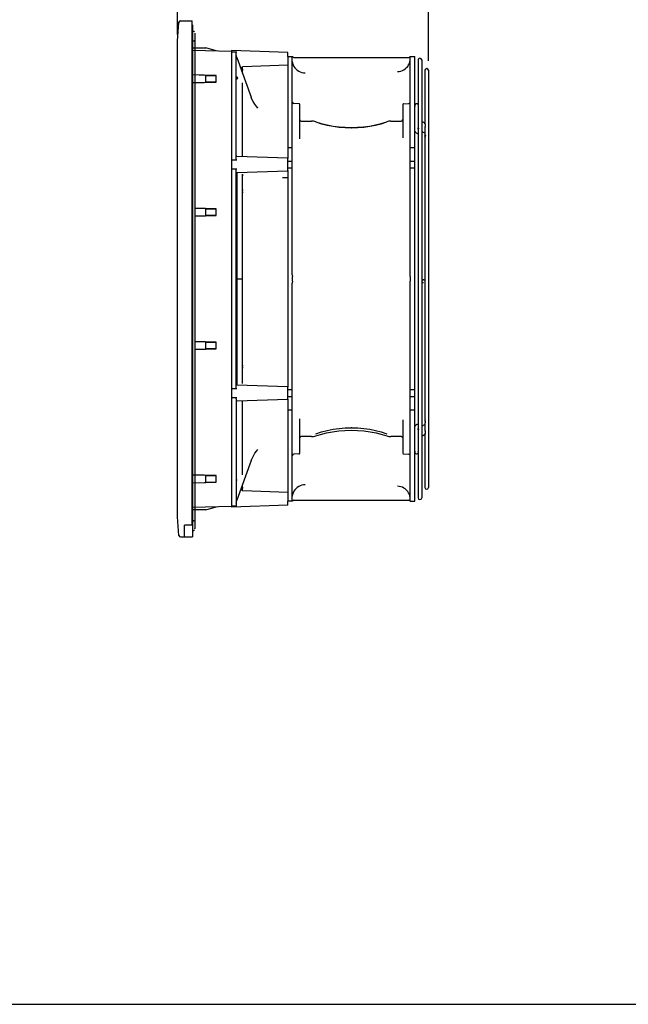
# Model space of a CAD drawing. Header units: inches. Extents: x 0 to 56.7, y 0 to 36.7.
# Tile 14 of 22: x 26.5 to 41.6, y 0 to 24.4. Entities that reach past the tile are written whole.
import ezdxf

# ---------------------------------------------------------------- set-up
doc = ezdxf.new("R2010")
doc.units = ezdxf.units.IN
doc.header["$LTSCALE"] = 3.116667
doc.header["$MEASUREMENT"] = 0
doc.layers.get('0').update_dxf_attribs({"linetype": 'CONTINUOUS'})
doc.styles.get("Standard").update_dxf_attribs({"font": 'txt', "width": 0.8})
doc.dimstyles.new('DIMSTYLE_1', dxfattribs={"dimtxt": 0.283333, "dimasz": 0.333333, "dimexe": 0.09, "dimexo": 0.07, "dimgap": 0.0425, "dimtad": 0, "dimtih": 1, "dimtoh": 1, "dimzin": 4, "dimdsep": 46, "dimtxsty": 'Standard', "dimblk": '_FILLED', "dimblk1": '_FILLED', "dimblk2": '_FILLED', "dimcen": 0.09, "dimadec": 0, "dimazin": 0, "dimtfac": 1, "dimtofl": 0, "dimtmove": 0, "dimatfit": 3, "dimldrblk": '_FILLED', "dimfxl": 0, "dimtolj": 1, "dimtzin": 4, "dimarcsym": 0})

# ---------------------------------------------------------------- blocks, each defined once
blk = doc.blocks.new('_FILLED')
at = {"color": 0, "linetype": 'ByBlock'}
blk.add_solid([(0, 0), (-1, 0.2), (-1, -0.2)], dxfattribs=at)
blk = doc.blocks.new('*D3')
at = {"color": 2, "linetype": 'Continuous'}
for p, q in [((30.757, 24.621), (30.757, 25.583)), ((36.617, 23.394), (36.617, 25.583)), ((30.757, 25.283), (33.092, 25.283)), ((36.617, 25.283), (34.282, 25.283))]:
    blk.add_line(p, q, dxfattribs=at)
at = {"color": 2, "linetype": 'Continuous', "xscale": 0.3333333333, "yscale": 0.3333333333, "zscale": 0.3333333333, "rotation": 180}
blk.add_blockref('_FILLED', (30.757, 25.283), dxfattribs=at)
at = {"color": 2, "linetype": 'Continuous', "xscale": 0.3333333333, "yscale": 0.3333333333, "zscale": 0.3333333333}
blk.add_blockref('_FILLED', (36.617, 25.283), dxfattribs=at)
at = {"color": 2, "linetype": 'Continuous', "insert": (33.687, 25.425), "char_height": 0.2833, "width": 0.90667, "attachment_point": 2, "line_spacing_factor": 0.9}
blk.add_mtext('5.86\\PREF.', dxfattribs=at)
blk = doc.blocks.new('*D4')
at = {"color": 2, "linetype": 'Continuous'}
for p, q in [((30.391, 24.05), (30.391, 26.808)), ((36.617, 23.394), (36.617, 26.808)), ((30.391, 26.508), (32.909, 26.508)), ((36.617, 26.508), (34.099, 26.508))]:
    blk.add_line(p, q, dxfattribs=at)
at = {"color": 2, "linetype": 'Continuous', "xscale": 0.3333333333, "yscale": 0.3333333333, "zscale": 0.3333333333, "rotation": 180}
blk.add_blockref('_FILLED', (30.391, 26.508), dxfattribs=at)
at = {"color": 2, "linetype": 'Continuous', "xscale": 0.3333333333, "yscale": 0.3333333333, "zscale": 0.3333333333}
blk.add_blockref('_FILLED', (36.617, 26.508), dxfattribs=at)
at = {"color": 2, "linetype": 'Continuous', "insert": (33.504, 26.65), "char_height": 0.2833, "width": 0.90667, "attachment_point": 2, "line_spacing_factor": 0.9}
blk.add_mtext('6.23\\PREF.', dxfattribs=at)

msp = doc.modelspace()

# ---------------------------------------------------------------- linework, layer by layer
at = {"color": 6, "linetype": 'Continuous'}
for p, q in [((30.391, 23.887), (30.427, 24.351)), ((30.467, 24.387), (30.757, 24.387)), ((30.757, 11.879), (30.757, 24.387)), ((30.765, 24.285), (30.757, 24.285)), ((30.765, 24.285), (30.765, 11.592)), ((30.765, 24.13), (30.781, 24.129)), ((30.781, 24.129), (30.786, 24.128)), ((30.795, 24.125), (30.786, 24.128)), ((30.803, 24.121), (30.795, 24.125)), ((30.811, 24.115), (30.803, 24.121)), ((30.824, 24.083), (30.824, 24.085)), ((30.824, 24.082), (30.824, 24.083)), ((30.824, 24.083), (30.824, 11.795)), ((30.391, 12.092), (30.391, 23.887)), ((30.765, 23.718), (31.097, 23.718)), ((31.355, 23.641), (31.097, 23.718)), ((30.765, 23.657), (31.729, 23.632)), ((31.729, 23.649), (31.729, 23.632)), ((33.127, 23.6), (31.729, 23.649)), ((31.729, 23.62), (31.867, 23.615)), ((31.729, 23.513), (31.729, 12.466)), ((31.848, 20.962), (31.848, 23.615)), ((31.857, 23.505), (31.852, 23.527)), ((31.86, 23.465), (31.856, 23.482)), ((31.864, 23.483), (31.857, 23.505)), ((31.866, 23.448), (31.86, 23.465)), ((31.865, 23.478), (31.864, 23.483)), ((31.865, 23.478), (32.22, 22.492)), ((33.127, 23.501), (33.127, 23.6)), ((31.993, 23.219), (31.996, 23.209)), ((32.004, 23.245), (32.008, 23.246)), ((32.007, 23.246), (32.01, 23.246)), ((33.127, 23.285), (32.01, 23.246)), ((36.357, 23.417), (36.357, 22.312)), ((36.448, 23.417), (36.448, 12.562)), ((31.355, 23.036), (30.765, 23.05)), ((31.097, 23.036), (30.765, 23.045)), ((31.097, 22.865), (31.097, 23.036)), ((31.097, 23.036), (31.355, 23.036)), ((31.355, 22.865), (31.355, 23.036)), ((31.861, 22.983), (31.866, 22.984)), ((31.867, 22.97), (31.865, 22.967)), ((32.005, 23.093), (32.005, 23.159)), ((36.527, 23.161), (36.527, 21.835)), ((36.617, 23.161), (36.617, 12.818)), ((30.765, 22.856), (31.097, 22.865)), ((30.765, 22.851), (31.355, 22.865)), ((31.355, 22.865), (31.097, 22.865)), ((32.005, 21.021), (32.005, 22.853)), ((32.237, 22.448), (32.22, 22.492)), ((32.269, 22.385), (32.237, 22.448)), ((32.309, 22.321), (32.269, 22.385)), ((32.358, 22.258), (32.309, 22.321)), ((32.388, 22.224), (32.358, 22.258)), ((32.369, 22.244), (32.385, 22.227)), ((36.367, 21.723), (36.367, 22.284)), ((36.485, 21.872), (36.448, 21.889)), ((36.449, 21.79), (36.45, 21.789)), ((36.45, 21.789), (36.45, 21.788)), ((36.501, 21.863), (36.485, 21.872)), ((36.528, 21.835), (36.525, 21.84)), ((36.527, 21.746), (36.527, 21.592)), ((36.536, 21.757), (36.534, 21.763)), ((36.538, 21.803), (36.539, 21.796)), ((36.538, 21.793), (36.539, 21.788)), ((36.539, 21.788), (36.538, 21.783)), ((36.539, 21.796), (36.539, 21.788)), ((36.277, 21.668), (36.277, 21.675)), ((36.287, 21.636), (36.29, 21.631)), ((36.314, 21.607), (36.33, 21.598)), ((36.33, 21.598), (36.357, 21.586)), ((36.357, 21.682), (36.357, 14.297)), ((36.367, 21.688), (36.365, 21.694)), ((36.367, 21.683), (36.367, 21.688)), ((36.367, 21.678), (36.367, 21.683)), ((36.367, 21.683), (36.367, 21.683)), ((36.447, 21.545), (36.449, 21.544)), ((36.448, 21.644), (36.485, 21.627)), ((36.449, 21.544), (36.45, 21.544)), ((36.485, 21.627), (36.501, 21.618)), ((36.525, 21.595), (36.528, 21.59)), ((36.527, 21.499), (36.527, 14.48)), ((36.531, 21.584), (36.528, 21.59)), ((36.538, 21.558), (36.537, 21.564)), ((36.538, 21.54), (36.537, 21.534)), ((36.539, 21.551), (36.538, 21.558)), ((36.538, 21.545), (36.539, 21.543)), ((36.539, 21.543), (36.538, 21.54)), ((36.538, 21.498), (36.539, 21.5)), ((36.539, 21.551), (36.539, 21.543)), ((33.127, 20.982), (31.867, 21.026)), ((31.867, 20.929), (31.729, 20.93)), ((33.127, 20.679), (33.127, 20.97)), ((31.729, 20.719), (31.867, 20.72)), ((31.848, 15.293), (31.848, 20.686)), ((31.866, 20.623), (31.865, 17.99)), ((31.867, 20.623), (33.127, 20.667)), ((32.005, 15.397), (32.005, 20.583)), ((32.006, 20.56), (32.008, 20.561)), ((32.01, 20.559), (32.008, 20.561)), ((32.019, 20.568), (32.021, 20.569)), ((32.993, 20.502), (33.127, 20.504)), ((32.019, 20.138), (32.024, 20.138)), ((31.355, 19.729), (30.824, 19.741)), ((31.097, 19.729), (30.824, 19.736)), ((30.824, 19.55), (31.097, 19.558)), ((30.824, 19.545), (31.355, 19.558)), ((31.097, 19.558), (31.097, 19.729)), ((31.097, 19.729), (31.355, 19.729)), ((31.355, 19.558), (31.097, 19.558)), ((31.355, 19.558), (31.355, 19.729)), ((31.848, 17.99), (32.003, 17.99)), ((31.865, 17.99), (31.866, 15.356)), ((32.003, 17.99), (32.005, 17.99)), ((31.355, 16.421), (30.824, 16.434)), ((31.097, 16.422), (30.824, 16.429)), ((31.097, 16.251), (31.097, 16.422)), ((31.097, 16.422), (31.355, 16.421)), ((31.355, 16.251), (31.355, 16.421)), ((30.824, 16.243), (31.097, 16.251)), ((30.824, 16.238), (31.355, 16.251)), ((31.355, 16.251), (31.097, 16.251)), ((32.019, 15.841), (32.024, 15.841)), ((31.867, 15.259), (31.729, 15.261)), ((33.127, 15.312), (31.867, 15.356)), ((33.127, 15.009), (33.127, 15.3)), ((31.729, 15.049), (31.867, 15.051)), ((31.848, 15.017), (31.848, 12.364)), ((33.127, 14.997), (31.867, 14.953)), ((32.005, 13.126), (32.005, 14.958)), ((36.449, 14.435), (36.45, 14.436)), ((36.45, 14.436), (36.45, 14.436)), ((36.538, 14.421), (36.539, 14.428)), ((36.539, 14.428), (36.539, 14.436)), ((36.281, 14.331), (36.284, 14.337)), ((36.284, 14.337), (36.287, 14.344)), ((36.29, 14.348), (36.287, 14.344)), ((36.33, 14.381), (36.314, 14.372)), ((36.33, 14.381), (36.357, 14.393)), ((36.358, 14.299), (36.357, 14.297)), ((36.364, 14.305), (36.362, 14.306)), ((36.367, 14.296), (36.367, 14.299)), ((36.367, 13.695), (36.367, 14.257)), ((36.447, 14.189), (36.449, 14.19)), ((36.448, 14.335), (36.485, 14.352)), ((36.449, 14.19), (36.45, 14.191)), ((36.501, 14.361), (36.485, 14.352)), ((36.528, 14.389), (36.525, 14.385)), ((36.527, 14.389), (36.527, 14.233)), ((36.527, 14.236), (36.527, 14.233)), ((36.538, 14.177), (36.537, 14.17)), ((36.538, 14.23), (36.539, 14.234)), ((36.538, 14.195), (36.539, 14.191)), ((36.539, 14.183), (36.538, 14.177)), ((36.539, 14.183), (36.539, 14.191)), ((36.485, 14.107), (36.448, 14.09)), ((36.485, 14.107), (36.501, 14.116)), ((36.525, 14.14), (36.528, 14.144)), ((36.527, 14.144), (36.527, 12.818)), ((36.531, 14.15), (36.528, 14.144)), ((32.314, 13.666), (32.361, 13.725)), ((32.361, 13.725), (32.388, 13.755)), ((32.22, 13.487), (31.865, 12.501)), ((32.22, 13.487), (32.24, 13.538)), ((32.24, 13.538), (32.274, 13.604)), ((32.274, 13.604), (32.314, 13.666)), ((36.316, 13.65), (36.322, 13.65)), ((36.322, 13.65), (36.328, 13.65)), ((36.357, 13.667), (36.357, 12.562)), ((31.355, 13.114), (30.765, 13.129)), ((31.097, 13.114), (30.765, 13.123)), ((30.765, 12.929), (31.355, 12.944)), ((30.765, 12.935), (31.097, 12.943)), ((31.097, 13.114), (31.355, 13.114)), ((31.097, 12.943), (31.097, 13.114)), ((31.355, 12.944), (31.097, 12.943)), ((31.355, 12.944), (31.355, 13.114)), ((31.992, 12.758), (31.993, 12.76)), ((31.994, 12.743), (31.992, 12.747)), ((32.005, 12.82), (32.005, 12.886)), ((33.127, 12.694), (32.01, 12.733)), ((31.852, 12.452), (31.857, 12.474)), ((31.857, 12.474), (31.864, 12.497)), ((31.86, 12.514), (31.866, 12.531)), ((31.864, 12.497), (31.865, 12.501)), ((33.127, 12.379), (33.127, 12.478)), ((31.729, 12.348), (30.765, 12.322)), ((31.097, 12.261), (30.765, 12.261)), ((31.097, 12.261), (31.355, 12.338)), ((33.127, 12.379), (31.729, 12.331)), ((31.729, 12.36), (31.867, 12.364)), ((31.729, 12.348), (31.729, 12.331)), ((31.849, 12.429), (31.852, 12.452)), ((30.427, 11.628), (30.391, 12.092)), ((30.568, 11.592), (30.568, 11.885)), ((30.757, 11.879), (30.568, 11.879)), ((30.765, 11.747), (30.781, 11.748)), ((30.781, 11.748), (30.786, 11.749)), ((30.786, 11.749), (30.795, 11.751)), ((30.795, 11.751), (30.803, 11.756)), ((30.803, 11.756), (30.811, 11.762)), ((30.824, 11.949), (30.824, 11.948)), ((30.824, 11.794), (30.824, 11.795)), ((30.824, 11.792), (30.824, 11.794)), ((30.467, 11.592), (30.765, 11.592))]:
    msp.add_line(p, q, dxfattribs=at)
at = {"color": 7, "linetype": 'Continuous'}
for p, q in [((31.729, 23.632), (31.729, 23.513)), ((33.127, 23.501), (33.127, 20.97)), ((33.127, 23.501), (33.243, 23.501)), ((33.237, 18.093), (33.237, 23.501)), ((33.277, 23.482), (36.127, 23.482)), ((36.166, 18.093), (36.166, 23.501)), ((36.166, 23.501), (36.277, 23.501)), ((36.277, 12.478), (36.277, 23.501)), ((33.403, 22.332), (33.276, 22.335)), ((33.422, 21.458), (33.422, 22.313)), ((35.981, 22.313), (35.981, 21.485)), ((36.001, 22.332), (36.128, 22.335)), ((33.462, 21.903), (33.717, 21.903)), ((33.742, 21.902), (33.717, 21.903)), ((33.82, 21.886), (33.794, 21.893)), ((33.82, 21.886), (33.82, 21.886)), ((34.713, 21.737), (34.702, 21.737)), ((35.445, 21.843), (35.584, 21.886)), ((35.608, 21.893), (35.584, 21.886)), ((35.584, 21.886), (35.584, 21.886)), ((35.687, 21.903), (35.659, 21.901)), ((35.687, 21.903), (35.942, 21.903)), ((33.237, 21.238), (33.127, 21.238)), ((36.277, 21.238), (36.166, 21.238)), ((33.237, 20.903), (33.127, 20.903)), ((36.277, 20.903), (36.166, 20.903)), ((33.127, 20.745), (33.237, 20.745)), ((33.127, 20.679), (33.127, 15.3)), ((36.166, 20.745), (36.277, 20.745)), ((33.237, 12.478), (33.237, 17.886)), ((33.243, 17.93), (33.243, 18.049)), ((36.161, 18.049), (36.161, 17.93)), ((36.166, 12.478), (36.166, 17.886)), ((33.237, 15.234), (33.127, 15.234)), ((36.277, 15.234), (36.166, 15.234)), ((33.127, 15.076), (33.237, 15.076)), ((33.127, 15.009), (33.127, 12.478)), ((36.166, 15.076), (36.277, 15.076)), ((33.127, 14.742), (33.237, 14.742)), ((36.166, 14.742), (36.277, 14.742)), ((33.422, 13.666), (33.422, 14.521)), ((35.981, 14.494), (35.981, 13.666)), ((34.714, 14.299), (34.702, 14.299)), ((33.717, 14.077), (33.462, 14.077)), ((33.717, 14.077), (33.743, 14.078)), ((33.794, 14.086), (33.82, 14.093)), ((35.466, 14.131), (35.584, 14.093)), ((35.584, 14.093), (35.608, 14.086)), ((35.659, 14.078), (35.687, 14.077)), ((35.942, 14.077), (35.687, 14.077)), ((33.403, 13.647), (33.276, 13.645)), ((36.001, 13.647), (36.128, 13.645)), ((31.729, 12.466), (31.729, 12.348)), ((33.237, 12.478), (33.127, 12.478)), ((36.127, 12.497), (33.277, 12.497)), ((36.164, 12.567), (36.156, 12.608)), ((36.161, 12.478), (36.277, 12.478)), ((36.166, 12.527), (36.164, 12.567)), ((0, 0), (56.667, 0))]:
    msp.add_line(p, q, dxfattribs=at)
at = {"color": 6, "linetype": 'Continuous'}
for points in [[(30.824, 23.929), (30.823, 23.92), (30.82, 23.911), (30.816, 23.903), (30.81, 23.896), (30.803, 23.89), (30.795, 23.885), (30.786, 23.883), (30.781, 23.882)], [(31.856, 23.482), (31.852, 23.499), (31.85, 23.517)], [(31.991, 23.225), (31.991, 23.226), (31.991, 23.228), (31.992, 23.231), (31.993, 23.235)], [(31.991, 23.225), (31.991, 23.228), (31.992, 23.232)], [(31.993, 23.219), (31.991, 23.223), (31.991, 23.225)], [(31.992, 23.232), (31.994, 23.236), (31.996, 23.24)], [(31.993, 23.235), (31.995, 23.238), (31.997, 23.24)], [(31.996, 23.209), (31.999, 23.2), (32.002, 23.19), (32.004, 23.18), (32.005, 23.169), (32.005, 23.159)], [(31.997, 23.24), (32, 23.243), (32.004, 23.245)], [(31.999, 23.242), (32.002, 23.244), (32.004, 23.245), (32.007, 23.246)], [(31.848, 22.974), (31.85, 22.977), (31.853, 22.98), (31.857, 22.982), (31.861, 22.983)], [(31.865, 22.958), (31.86, 22.958), (31.856, 22.96), (31.853, 22.962), (31.85, 22.964)], [(31.865, 22.973), (31.865, 22.974), (31.865, 22.975), (31.865, 22.975), (31.865, 22.976), (31.865, 22.976), (31.865, 22.976), (31.865, 22.977), (31.865, 22.977), (31.865, 22.977), (31.864, 22.978), (31.864, 22.978), (31.864, 22.979), (31.864, 22.979)], [(31.867, 22.97), (31.866, 22.971), (31.865, 22.971), (31.865, 22.972), (31.865, 22.972), (31.865, 22.973), (31.865, 22.973)], [(31.865, 22.967), (31.865, 22.966), (31.865, 22.966), (31.865, 22.965), (31.865, 22.964), (31.865, 22.962), (31.865, 22.961), (31.865, 22.959), (31.865, 22.958)], [(36.357, 21.723), (36.358, 21.728), (36.359, 21.731), (36.361, 21.732), (36.363, 21.732), (36.365, 21.73), (36.367, 21.727), (36.367, 21.723)], [(36.45, 21.788), (36.45, 21.788), (36.45, 21.788), (36.449, 21.789), (36.447, 21.79)], [(36.525, 21.84), (36.514, 21.852), (36.501, 21.863)], [(36.534, 21.77), (36.531, 21.764), (36.529, 21.757), (36.527, 21.751), (36.527, 21.746)], [(36.527, 21.746), (36.527, 21.741), (36.529, 21.738), (36.531, 21.736), (36.534, 21.736), (36.536, 21.737), (36.538, 21.741), (36.539, 21.745)], [(36.528, 21.835), (36.531, 21.829), (36.534, 21.822), (36.536, 21.816), (36.537, 21.809), (36.538, 21.803)], [(36.538, 21.783), (36.536, 21.776), (36.534, 21.77)], [(36.539, 21.745), (36.538, 21.751), (36.536, 21.757)], [(36.287, 21.636), (36.284, 21.642), (36.281, 21.648), (36.279, 21.655), (36.278, 21.661), (36.277, 21.668)], [(36.29, 21.631), (36.301, 21.618), (36.314, 21.607)], [(36.365, 21.694), (36.363, 21.7), (36.361, 21.707), (36.359, 21.713), (36.358, 21.718), (36.357, 21.723)], [(36.365, 21.712), (36.363, 21.705), (36.361, 21.699), (36.359, 21.693), (36.358, 21.687), (36.357, 21.682)], [(36.357, 21.682), (36.358, 21.678), (36.359, 21.675), (36.361, 21.673), (36.363, 21.674), (36.365, 21.675), (36.367, 21.678)], [(36.367, 21.723), (36.367, 21.717), (36.365, 21.712)], [(36.501, 21.618), (36.514, 21.607), (36.525, 21.595)], [(36.537, 21.51), (36.535, 21.516), (36.532, 21.523), (36.53, 21.53), (36.528, 21.536), (36.527, 21.542), (36.527, 21.544)], [(36.537, 21.534), (36.535, 21.527), (36.532, 21.52), (36.53, 21.513), (36.528, 21.507), (36.527, 21.501), (36.527, 21.499)], [(36.527, 21.499), (36.527, 21.496), (36.528, 21.492), (36.53, 21.49), (36.533, 21.489), (36.535, 21.491)], [(36.537, 21.564), (36.536, 21.571), (36.534, 21.577), (36.531, 21.584)], [(36.535, 21.491), (36.537, 21.494), (36.538, 21.498)], [(36.539, 21.5), (36.538, 21.503), (36.537, 21.51)], [(31.867, 20.929), (31.865, 20.929), (31.863, 20.929), (31.861, 20.93), (31.86, 20.931), (31.858, 20.932), (31.857, 20.934), (31.855, 20.936), (31.854, 20.938), (31.853, 20.94), (31.851, 20.943), (31.85, 20.945), (31.849, 20.948), (31.849, 20.951), (31.848, 20.955), (31.848, 20.958), (31.848, 20.962)], [(31.848, 20.686), (31.848, 20.69), (31.848, 20.694), (31.849, 20.697), (31.849, 20.7), (31.85, 20.703), (31.851, 20.706), (31.853, 20.708), (31.854, 20.711), (31.855, 20.713), (31.857, 20.715), (31.858, 20.716), (31.86, 20.718), (31.861, 20.719), (31.863, 20.719), (31.865, 20.72), (31.867, 20.72)], [(32.008, 20.561), (32.01, 20.562), (32.012, 20.564), (32.014, 20.565), (32.017, 20.567), (32.019, 20.568)], [(32.019, 20.549), (32.017, 20.551), (32.015, 20.553), (32.013, 20.555), (32.011, 20.557), (32.01, 20.559)], [(32.005, 20.196), (32.006, 20.195), (32.008, 20.195), (32.011, 20.194), (32.015, 20.194), (32.019, 20.193), (32.024, 20.193)], [(32.005, 20.141), (32.006, 20.14), (32.007, 20.14), (32.01, 20.139), (32.014, 20.139), (32.019, 20.138)], [(36.493, 17.963), (36.483, 17.962), (36.473, 17.96), (36.465, 17.956), (36.458, 17.951), (36.452, 17.945), (36.449, 17.938), (36.448, 17.931)], [(36.448, 17.931), (36.449, 17.924), (36.452, 17.917), (36.458, 17.911), (36.465, 17.906), (36.473, 17.902), (36.483, 17.9), (36.493, 17.899)], [(36.527, 17.952), (36.522, 17.956), (36.513, 17.96), (36.504, 17.962), (36.493, 17.963)], [(32.005, 15.838), (32.006, 15.839), (32.008, 15.84), (32.011, 15.84), (32.015, 15.841), (32.019, 15.841)], [(32.024, 15.786), (32.019, 15.786), (32.015, 15.785), (32.011, 15.785), (32.008, 15.784), (32.006, 15.784), (32.005, 15.783)], [(31.867, 15.259), (31.865, 15.259), (31.863, 15.26), (31.861, 15.261), (31.86, 15.262), (31.858, 15.263), (31.857, 15.265), (31.855, 15.266), (31.854, 15.268), (31.853, 15.271), (31.851, 15.273), (31.85, 15.276), (31.849, 15.279), (31.849, 15.282), (31.848, 15.285), (31.848, 15.289), (31.848, 15.293)], [(31.848, 15.017), (31.848, 15.021), (31.848, 15.025), (31.849, 15.028), (31.849, 15.031), (31.85, 15.034), (31.851, 15.037), (31.853, 15.039), (31.854, 15.041), (31.855, 15.043), (31.857, 15.045), (31.858, 15.047), (31.86, 15.048), (31.861, 15.049), (31.863, 15.05), (31.865, 15.05), (31.867, 15.051)], [(36.45, 14.436), (36.45, 14.436), (36.45, 14.436), (36.449, 14.435), (36.447, 14.434)], [(36.539, 14.479), (36.538, 14.48), (36.538, 14.485), (36.536, 14.488), (36.533, 14.49), (36.531, 14.489), (36.529, 14.488), (36.527, 14.484), (36.527, 14.48)], [(36.527, 14.48), (36.527, 14.474), (36.529, 14.467), (36.531, 14.461), (36.534, 14.454)], [(36.528, 14.389), (36.531, 14.395), (36.534, 14.402), (36.536, 14.408), (36.537, 14.415), (36.538, 14.421)], [(36.529, 14.448), (36.531, 14.454), (36.534, 14.461)], [(36.534, 14.461), (36.537, 14.468), (36.538, 14.474), (36.539, 14.479)], [(36.534, 14.454), (36.537, 14.447), (36.538, 14.441), (36.539, 14.436)], [(36.277, 14.305), (36.277, 14.311), (36.278, 14.318)], [(36.278, 14.318), (36.279, 14.325), (36.281, 14.331)], [(36.314, 14.372), (36.301, 14.361), (36.29, 14.348)], [(36.357, 14.297), (36.358, 14.294), (36.359, 14.288), (36.36, 14.282)], [(36.357, 14.256), (36.358, 14.259), (36.359, 14.265), (36.36, 14.271)], [(36.362, 14.247), (36.36, 14.248), (36.358, 14.25), (36.358, 14.254), (36.357, 14.256)], [(36.362, 14.306), (36.36, 14.305), (36.358, 14.303), (36.358, 14.299)], [(36.36, 14.271), (36.363, 14.277), (36.365, 14.283), (36.366, 14.289), (36.367, 14.294), (36.367, 14.296)], [(36.36, 14.282), (36.363, 14.276), (36.365, 14.27), (36.366, 14.264), (36.367, 14.258), (36.367, 14.257)], [(36.367, 14.257), (36.367, 14.254), (36.366, 14.25), (36.364, 14.248), (36.362, 14.247)], [(36.367, 14.299), (36.366, 14.303), (36.364, 14.305)], [(36.525, 14.385), (36.514, 14.372), (36.501, 14.361)], [(36.53, 14.243), (36.528, 14.24), (36.527, 14.236)], [(36.527, 14.233), (36.527, 14.231), (36.528, 14.225), (36.53, 14.219)], [(36.539, 14.234), (36.538, 14.235), (36.538, 14.24), (36.536, 14.243), (36.533, 14.244), (36.53, 14.243)], [(36.53, 14.206), (36.532, 14.212), (36.535, 14.218), (36.537, 14.225), (36.538, 14.23)], [(36.53, 14.219), (36.532, 14.213), (36.535, 14.206), (36.537, 14.2), (36.538, 14.195)], [(36.537, 14.17), (36.536, 14.163), (36.534, 14.157), (36.531, 14.15)], [(36.501, 14.116), (36.514, 14.127), (36.525, 14.14)], [(31.867, 13.009), (31.865, 13.007), (31.865, 13.004), (31.865, 13.003), (31.865, 13.002), (31.864, 13.001), (31.864, 13), (31.865, 12.999), (31.865, 12.998), (31.866, 12.996), (31.866, 12.995)], [(31.991, 12.755), (31.991, 12.756), (31.992, 12.758)], [(31.994, 12.743), (31.992, 12.746), (31.992, 12.748), (31.991, 12.751), (31.991, 12.753), (31.991, 12.755), (31.991, 12.755)], [(31.992, 12.747), (31.991, 12.749), (31.991, 12.751), (31.991, 12.754), (31.991, 12.755)], [(32.005, 12.82), (32.005, 12.81), (32.004, 12.8), (32.002, 12.789), (31.999, 12.78), (31.996, 12.77), (31.993, 12.76)], [(32.01, 12.733), (32.009, 12.733), (32.007, 12.734), (32.005, 12.734), (32.003, 12.735), (32.001, 12.736), (31.999, 12.738), (31.997, 12.739), (31.995, 12.741), (31.994, 12.743)], [(32.01, 12.733), (32.006, 12.734), (32.002, 12.735), (31.999, 12.737), (31.996, 12.74), (31.994, 12.743)], [(31.85, 12.463), (31.852, 12.48), (31.856, 12.497), (31.86, 12.514)], [(30.781, 11.995), (30.788, 11.994), (30.797, 11.991)], [(30.797, 11.991), (30.805, 11.986), (30.812, 11.979)]]:
    msp.add_lwpolyline(points, dxfattribs=at)
at = {"color": 7, "linetype": 'Continuous'}
for points in [[(36.156, 23.371), (36.164, 23.413), (36.166, 23.452)], [(33.24, 23.376), (33.248, 23.335), (33.262, 23.295), (33.281, 23.257), (33.304, 23.222), (33.332, 23.19), (33.364, 23.162), (33.399, 23.139), (33.437, 23.12), (33.477, 23.106), (33.518, 23.098), (33.56, 23.095)], [(35.849, 23.131), (35.89, 23.135), (35.931, 23.143), (35.971, 23.157), (36.008, 23.176), (36.042, 23.2), (36.074, 23.228), (36.101, 23.259), (36.124, 23.294), (36.142, 23.332), (36.156, 23.371)], [(33.794, 21.893), (33.768, 21.898), (33.742, 21.902)], [(33.82, 21.886), (33.959, 21.843), (34.102, 21.807), (34.249, 21.779), (34.398, 21.759), (34.55, 21.747), (34.702, 21.743)], [(33.822, 21.88), (33.961, 21.837), (34.104, 21.801), (34.25, 21.773), (34.399, 21.753), (34.55, 21.741), (34.702, 21.737)], [(34.702, 21.743), (34.854, 21.747), (35.006, 21.759), (35.155, 21.779), (35.302, 21.807), (35.445, 21.843)], [(34.713, 21.737), (34.863, 21.742), (35.012, 21.754), (35.159, 21.774), (35.304, 21.802), (35.445, 21.837), (35.581, 21.88)], [(35.659, 21.901), (35.633, 21.898), (35.608, 21.893)], [(33.237, 18.093), (33.238, 18.085), (33.239, 18.078), (33.241, 18.063)], [(36.161, 18.049), (36.162, 18.056), (36.163, 18.063), (36.165, 18.078)], [(36.165, 18.078), (36.166, 18.085), (36.166, 18.093)], [(33.239, 17.901), (33.238, 17.894), (33.237, 17.886)], [(33.243, 17.93), (33.242, 17.923), (33.241, 17.916), (33.239, 17.901)], [(33.241, 18.063), (33.242, 18.056), (33.243, 18.049)], [(36.163, 17.916), (36.162, 17.923), (36.161, 17.93)], [(36.166, 17.886), (36.166, 17.894), (36.165, 17.901), (36.163, 17.916)], [(33.82, 14.093), (33.94, 14.131), (34.086, 14.169), (34.237, 14.198), (34.391, 14.219), (34.546, 14.232), (34.703, 14.236), (34.86, 14.232), (35.015, 14.219), (35.169, 14.198), (35.319, 14.168), (35.466, 14.131)], [(33.822, 14.148), (33.961, 14.193), (34.104, 14.231), (34.25, 14.26), (34.399, 14.282), (34.55, 14.294), (34.702, 14.299)], [(34.714, 14.299), (34.863, 14.294), (35.012, 14.281), (35.16, 14.259), (35.304, 14.23), (35.445, 14.193), (35.581, 14.148)], [(33.743, 14.078), (33.769, 14.081), (33.794, 14.086)], [(35.608, 14.086), (35.633, 14.081), (35.659, 14.078)], [(33.56, 12.884), (33.518, 12.881), (33.477, 12.873), (33.437, 12.859), (33.399, 12.841), (33.364, 12.817), (33.332, 12.789), (33.304, 12.757), (33.281, 12.722), (33.262, 12.684), (33.248, 12.644), (33.24, 12.603)], [(36.156, 12.608), (36.142, 12.647), (36.124, 12.685), (36.101, 12.72), (36.074, 12.752), (36.042, 12.779), (36.008, 12.803), (35.971, 12.822), (35.931, 12.836), (35.89, 12.844), (35.849, 12.848)]]:
    msp.add_lwpolyline(points, dxfattribs=at)
at = {"color": 6, "linetype": 'Continuous'}
for centre, radius, start, end in [((30.467, 24.348), 0.0394, 90, 175.5), ((36.403, 23.417), 0.0453, 0, 180), ((36.572, 23.161), 0.0453, 0, 180), ((31.867, 22.97), 0.0197, 215.3103, 155.2661), ((36.322, 22.284), 0.0453, 0, 208.3733), ((31.867, 21.045), 0.0197, 180.003, 268), ((31.867, 20.603), 0.0197, 92, 179.9988), ((31.867, 15.376), 0.0197, 180.0012, 268), ((31.867, 14.934), 0.0197, 92, 179.997), ((36.322, 13.695), 0.0453, 151.6267, 262.5547), ((36.322, 13.695), 0.0453, 277.4453, 28.3733), ((36.572, 12.818), 0.0453, 180, 360), ((36.403, 12.562), 0.0453, 180, 360), ((30.467, 11.631), 0.0394, 184.5, 270)]:
    msp.add_arc(centre, radius, start, end, dxfattribs=at)
at = {"color": 7, "linetype": 'Continuous'}
for centre, radius, start, end in [((33.277, 23.521), 0.0394, 210, 270), ((36.127, 23.521), 0.0394, 270, 330), ((33.277, 22.374), 0.0394, 180.0025, 269), ((33.403, 22.313), 0.0197, 0, 88.9999), ((36.001, 22.313), 0.0197, 91.0001, 180), ((36.127, 22.374), 0.0394, 271, 360), ((33.462, 21.942), 0.0394, 191.25, 270), ((35.942, 21.942), 0.0394, 270, 348.75), ((33.462, 14.037), 0.0394, 90, 168.75), ((35.942, 14.037), 0.0394, 11.25, 90), ((33.277, 13.605), 0.0394, 91, 180), ((33.403, 13.666), 0.0197, 271.0001, 360), ((36.001, 13.666), 0.0197, 180, 268.9999), ((36.127, 13.605), 0.0394, 0.0025, 89), ((33.277, 12.458), 0.0394, 90, 150), ((36.127, 12.458), 0.0394, 30, 90)]:
    msp.add_arc(centre, radius, start, end, dxfattribs=at)

# ---------------------------------------------------------------- dimensions: what is measured, and where the dimension line sits
at = {"color": 2, "linetype": 'Continuous'}
dim = msp.add_linear_dim(base=(36.617, 26.508), p1=(30.391, 23.98), p2=(36.617, 23.324), text='<>\\PREF.', dimstyle='DIMSTYLE_1', dxfattribs=at)
dim.commit()
dim.dimension.update_dxf_attribs({"geometry": '*D4', "text_midpoint": (33.504, 26.295), "dimtype": 160})
dim = msp.add_linear_dim(base=(30.757, 25.283), p1=(36.617, 23.324), p2=(30.757, 24.551), angle=180, text='<>\\PREF.', dimstyle='DIMSTYLE_1', dxfattribs=at)
dim.commit()
dim.dimension.update_dxf_attribs({"geometry": '*D3', "text_midpoint": (33.687, 25.071), "dimtype": 160})

doc.saveas('drawing.dxf')
